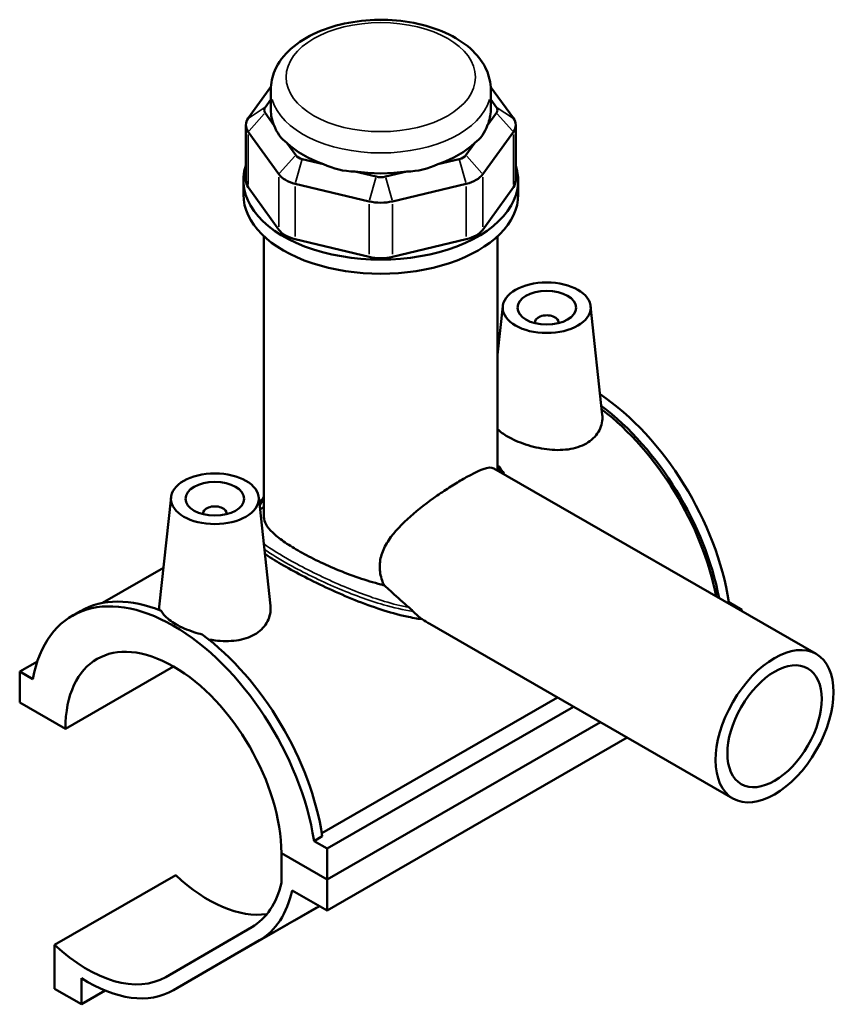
# Model space of a CAD drawing. Header units: inches. Extents: x 0.1 to 45.4, y 0.1 to 44.9.
# Tile 6 of 6: x 39.9 to 45.4, y 38.3 to 44.9. Entities that reach past the tile are written whole.
import ezdxf

# ---------------------------------------------------------------- set-up
doc = ezdxf.new("R2010")
doc.units = ezdxf.units.IN
doc.header["$MEASUREMENT"] = 0
doc.layers.add('Visible (ANSI)', color=7, linetype='Continuous', lineweight=50)
doc.layers.add('Visible Narrow (ANSI)', color=7, linetype='Continuous', lineweight=35)

msp = doc.modelspace()

# ---------------------------------------------------------------- linework, layer by layer
at = {"layer": 'Visible (ANSI)'}
for p, q in [((41.6076, 44.4644), (41.4549, 44.2521)), ((41.607, 44.3075), (41.607, 44.4445)), ((43.2359, 44.2521), (43.0832, 44.4644)), ((43.0839, 44.3075), (43.0839, 44.4445)), ((41.5686, 44.3256), (41.607, 44.3789)), ((43.0839, 44.3789), (43.1222, 44.3256)), ((41.628, 44.2069), (41.5686, 44.2894)), ((43.1222, 44.2894), (43.0629, 44.2069)), ((41.4393, 44.2069), (41.4393, 43.8341)), ((43.2516, 44.2069), (43.2516, 43.8341)), ((41.4549, 44.1617), (41.6602, 43.8762)), ((43.0306, 43.8762), (43.2359, 44.1617)), ((41.7739, 44.004), (41.7146, 44.0865)), ((42.9763, 44.0865), (42.9169, 44.004)), ((41.9616, 43.9442), (41.8183, 43.9784)), ((42.8725, 43.9784), (42.7292, 43.9442)), ((42.314, 43.8601), (42.1708, 43.8943)), ((42.5201, 43.8943), (42.3768, 43.8601)), ((41.4224, 43.7395), (41.4224, 43.8341)), ((41.6602, 43.5035), (41.4549, 43.7889)), ((41.7712, 43.8123), (42.2669, 43.6941)), ((42.4239, 43.6941), (42.9196, 43.8123)), ((43.2359, 43.7889), (43.0306, 43.5035)), ((43.2685, 43.7395), (43.2685, 43.8341)), ((41.5609, 41.5731), (41.5609, 43.4595)), ((43.13, 41.886), (43.13, 43.4595)), ((42.2669, 43.3213), (41.7712, 43.4396)), ((42.9196, 43.4396), (42.4239, 43.3213)), ((43.1651, 42.9905), (43.13, 42.663)), ((43.7545, 42.9905), (43.8328, 42.2603)), ((43.3811, 42.8834), (43.3811, 42.8761)), ((43.5386, 42.8834), (43.5386, 42.8761)), ((43.1042, 41.9008), (45.2695, 40.6539)), ((40.9363, 41.707), (40.8574, 40.9713)), ((41.5257, 41.707), (41.604, 40.9768)), ((41.1523, 41.5926), (41.1523, 41.6)), ((41.3098, 41.5926), (41.3098, 41.6)), ((41.5609, 41.6408), (41.5345, 41.6256)), ((40.8854, 41.2319), (40.4771, 40.9968)), ((40.2738, 40.9105), (40.3295, 40.9426)), ((44.6828, 41.0022), (44.6738, 40.997)), ((44.6828, 41.0022), (44.7708, 40.9515)), ((44.7618, 40.9463), (44.7708, 40.9515)), ((44.7708, 40.9515), (44.7708, 40.9411)), ((42.6741, 40.856), (44.7105, 39.6833)), ((39.9201, 40.5361), (40.0386, 40.6044)), ((40.2272, 40.1512), (40.9538, 40.5697)), ((40.0081, 40.4855), (39.9201, 40.5361)), ((39.9201, 40.5361), (39.9201, 40.3281)), ((41.9493, 39.4502), (43.5323, 40.3618)), ((39.9201, 40.3281), (40.2272, 40.1512)), ((41.9848, 39.3471), (43.6395, 40.3)), ((41.9848, 39.1391), (43.8201, 40.196)), ((41.9848, 39.1391), (43.8201, 40.196)), ((41.9848, 38.9311), (44.0007, 40.092)), ((41.9525, 39.4299), (41.8968, 39.3978)), ((41.9848, 39.3471), (41.8968, 39.3978)), ((41.6776, 39.316), (41.9848, 39.1391)), ((41.9848, 39.1391), (41.6776, 39.316)), ((41.6776, 39.316), (41.6776, 39.1175)), ((41.9848, 39.1391), (41.9848, 39.3471)), ((40.1548, 38.7001), (40.9677, 39.1682)), ((41.9848, 38.9311), (41.9848, 39.1391)), ((41.75, 39.0663), (41.9848, 38.9311)), ((41.7653, 38.8637), (41.9329, 38.961)), ((40.9513, 38.395), (41.7642, 38.8631)), ((41.4792, 38.8197), (40.9012, 38.4843)), ((40.1548, 38.7001), (40.1548, 38.4049)), ((40.9524, 38.3956), (41.5304, 38.731)), ((40.3348, 38.3013), (40.3348, 38.4757)), ((40.1548, 38.4049), (40.3348, 38.3013)), ((40.3348, 38.3013), (40.494, 38.393))]:
    msp.add_line(p, q, dxfattribs=at)
for centre, major_axis, ratio, start_param, end_param in [((41.6444, 44.3075), (-0.082, 0), 0.575862, 5.890486, 6.675884), ((43.0464, 44.3075), (0.082, 0), 0.575862, 5.890486, 6.675884), ((41.6444, 44.2069), (-0.2051, 0), 0.575862, 5.890486, 6.675884), ((42.3454, 44.3075), (-0.7384, 0), 0.575862, 0, 0.238812), ((42.3454, 44.3075), (0.7384, 0), 0.575862, 6.044373, 6.283185), ((43.0464, 44.2069), (0.2051, 0), 0.575862, 5.890486, 6.675884), ((42.3454, 44.9041), (-0.6401, -0.8107), 0.454202, 5.999949, 6.307723), ((42.3454, 44.9041), (-0.6401, 0.8107), 0.454202, 3.117055, 3.424829), ((42.3454, 44.3075), (0.7384, 0), 0.575862, 3.688179, 4.165803), ((42.3454, 44.3075), (0.7384, 0), 0.575862, 5.258975, 5.736599), ((41.8497, 44.022), (-0.082, 0), 0.575862, 0.392699, 1.178097), ((42.8411, 44.022), (0.082, 0), 0.575862, 5.105088, 5.890486), ((42.3454, 43.8341), (-0.923, 0), 0.575862, 6.091532, 9.616431), ((42.3454, 44.9041), (-0.318, -0.9866), 0.675468, 6.181789, 6.489562), ((42.3454, 44.9041), (0.318, -0.9866), 0.675468, 6.076808, 6.384582), ((41.8497, 43.9214), (0.2051, 0), 0.575862, 3.534292, 4.31969), ((42.3454, 44.3075), (0.7384, 0), 0.575862, 4.473577, 4.951201), ((42.3454, 43.9038), (-0.082, 0), 0.575862, 1.178097, 1.963495), ((42.8411, 43.9214), (0.2051, 0), 0.575862, 5.105088, 5.890486), ((41.6444, 43.8341), (-0.2051, 0), 0.575862, 0, 0.392699), ((43.0464, 43.8341), (0.2051, 0), 0.575862, 5.890486, 6.283185), ((42.3454, 43.7395), (-0.923, 0), 0.575862, 0, 3.141593), ((42.3454, 43.8032), (0.2051, 0), 0.575862, 4.31969, 5.105088), ((41.8497, 43.5487), (-0.2051, 0), 0.575862, 0.392699, 1.178097), ((42.8411, 43.5487), (0.2051, 0), 0.575862, 5.105088, 5.890486), ((42.3454, 43.4304), (-0.2051, 0), 0.575862, 1.178097, 1.963495), ((43.4598, 42.8834), (-0.0787, 0), 0.575862, 2.972903, 6.451874), ((43.7384, 41.3364), (-0.6787, 1.1785), 0.578093, 4.118597, 5.416868), ((43.6827, 41.3043), (0.6787, -1.1785), 0.578093, 1.026514, 2.20821), ((43.6827, 41.3043), (-0.6653, 1.1554), 0.578093, 4.172986, 5.344019), ((42.3454, 41.481), (-0.8769, 0), 0.575862, 5.820231, 5.906416), ((42.3454, 41.4978), (-0.8564, 0), 0.575862, 5.870801, 5.966296), ((41.231, 41.6), (-0.0787, 0), 0.575862, 2.972903, 6.451874), ((40.9524, 39.732), (-0.6787, 1.1785), 0.578093, 4.118597, 6.880845), ((41.0082, 39.7641), (-0.6787, 1.1785), 0.578093, 5.643525, 6.283185), ((40.9524, 39.732), (-0.5118, 0.8888), 0.578093, 3.930844, 7.068598), ((41.0082, 39.7641), (0.6787, -1.1785), 0.578093, 0.977004, 2.214324), ((41.1873, 39.8647), (0.5257, -0.9129), 0.578093, 5.20041, 6.055047), ((40.9524, 39.732), (0.5257, -0.9129), 0.578093, 0.001934, 0.556644), ((40.9524, 39.732), (0.5768, -1.0016), 0.578093, 0.001934, 0.567139), ((41.1873, 39.8647), (0.5768, -1.0016), 0.578093, 0, 0.001934), ((40.3745, 39.3966), (0.5257, -0.9129), 0.578093, 5.20041, 6.285119), ((40.3745, 39.3966), (0.5768, -1.0016), 0.578093, 5.451074, 6.285119)]:
    msp.add_ellipse(centre, major_axis=major_axis, ratio=ratio, start_param=start_param, end_param=end_param, dxfattribs=at)
for centre, major_axis, ratio in [((43.4598, 42.98), (-0.2953, 0), 0.575862), ((43.4598, 42.98), (0.1969, 0), 0.575862), ((41.231, 41.6965), (0.2953, 0), 0.575862), ((41.231, 41.6965), (0.1969, 0), 0.575862), ((44.99, 40.1686), (0.2795, 0.4853), 0.578093), ((44.99, 40.1686), (0.2236, 0.3883), 0.578093)]:
    msp.add_ellipse(centre, major_axis=major_axis, ratio=ratio, dxfattribs=at)
for points, knots in [([(43.0839, 44.4445), (43.0839, 44.4908), (43.0733, 44.5368), (43.0332, 44.6256), (43.0021, 44.6676), (42.9197, 44.7478), (42.8657, 44.7843), (42.7414, 44.8458), (42.6702, 44.8701), (42.5202, 44.9031), (42.4415, 44.912), (42.2839, 44.9143), (42.2052, 44.9077), (42.0542, 44.8794), (41.9819, 44.8576), (41.8505, 44.7995), (41.7913, 44.763), (41.6951, 44.6769), (41.6572, 44.6275), (41.6164, 44.5318), (41.607, 44.4882), (41.607, 44.4445)], [0.785398, 0.785398, 0.785398, 0.785398, 1.040225, 1.040225, 1.31996, 1.31996, 1.646599, 1.646599, 1.990549, 1.990549, 2.331714, 2.331714, 2.670691, 2.670691, 3.011318, 3.011318, 3.355304, 3.355304, 3.686145, 3.686145, 3.926991, 3.926991, 3.926991, 3.926991]), ([(43.8328, 42.2603), (43.8334, 42.2547), (43.8338, 42.2491), (43.8343, 42.2111), (43.8255, 42.1763), (43.7881, 42.1144), (43.7595, 42.0876), (43.726, 42.0683)], [4.9784478, 4.9784478, 4.9784478, 4.9784478, 5.0393249, 5.0393249, 5.399959, 5.399959, 5.7605932, 5.7605932, 5.7605932, 5.7605932]), ([(43.726, 42.0683), (43.6925, 42.049), (43.6502, 42.035), (43.5577, 42.022), (43.5076, 42.023), (43.4141, 42.0346), (43.3643, 42.046), (43.2724, 42.0765), (43.2304, 42.0954), (43.1713, 42.1294), (43.1481, 42.1459), (43.1301, 42.1629)], [0, 0, 0, 0, 0.360634, 0.360634, 0.721268, 0.721268, 1.080708, 1.080708, 1.440148, 1.440148, 1.717592, 1.717592, 1.717592, 1.717592]), ([(42.3672, 41.116), (42.3621, 41.1267), (42.3576, 41.1375), (42.3434, 41.1785), (42.338, 41.2093), (42.338, 41.2701), (42.3434, 41.3008), (42.3643, 41.361), (42.3797, 41.3905), (42.4369, 41.4763), (42.4898, 41.5302), (42.598, 41.6254), (42.6613, 41.6738), (42.7553, 41.7392), (42.7864, 41.7599), (42.846, 41.7978), (42.8743, 41.815), (42.9261, 41.8448), (42.9507, 41.8581), (42.9954, 41.8802), (43.0154, 41.889), (43.067, 41.9074), (43.0901, 41.9089), (43.1042, 41.9008)], [-4.890168, -4.890168, -4.890168, -4.890168, -4.786123, -4.786123, -4.502466, -4.502466, -4.218808, -4.218808, -3.935151, -3.935151, -3.367836, -3.367836, -2.809534, -2.809534, -2.530384, -2.530384, -2.251233, -2.251233, -1.972082, -1.972082, -1.692931, -1.692931, -1.137605, -1.137605, -1.137605, -1.137605]), ([(43.13, 41.9232), (43.1343, 41.9182), (43.1384, 41.9131), (43.1533, 41.8943), (43.1634, 41.8801), (43.1742, 41.8633), (43.1756, 41.8611), (43.1769, 41.8589)], [18.9273984, 18.9273984, 18.9273984, 18.9273984, 18.9867145, 18.9867145, 19.1446249, 19.1446249, 19.1681437, 19.1681437, 19.1681437, 19.1681437]), ([(42.3672, 41.116), (42.3599, 41.1177), (42.3527, 41.1195), (42.2972, 41.1335), (42.2471, 41.1485), (42.1469, 41.1827), (42.0968, 41.2019), (42.0001, 41.2423), (41.9534, 41.2637), (41.8665, 41.3064), (41.8263, 41.3278), (41.755, 41.3689), (41.7218, 41.3897), (41.6638, 41.4304), (41.639, 41.4503), (41.5995, 41.4883), (41.5847, 41.5065), (41.5654, 41.5411), (41.5609, 41.5575), (41.5609, 41.5731)], [1.488521, 1.488521, 1.488521, 1.488521, 1.54622, 1.54622, 1.930898, 1.930898, 2.315576, 2.315576, 2.700254, 2.700254, 3.084931, 3.084931, 3.469609, 3.469609, 3.854287, 3.854287, 4.238965, 4.238965, 4.623642, 4.623642, 4.623642, 4.623642]), ([(42.623, 40.8875), (42.5887, 40.8919), (42.554, 40.898), (42.4608, 40.9182), (42.4022, 40.9347), (42.2895, 40.9713), (42.2311, 40.9927), (42.114, 41.0396), (42.0553, 41.0651), (41.9414, 41.1176), (41.8861, 41.1447), (41.7831, 41.1978), (41.7353, 41.2238), (41.6502, 41.2729), (41.6108, 41.297), (41.5732, 41.3221), (41.5698, 41.3243), (41.5665, 41.3266)], [1.118884, 1.118884, 1.118884, 1.118884, 1.39522, 1.39522, 1.860293, 1.860293, 2.319114, 2.319114, 2.777936, 2.777936, 3.236757, 3.236757, 3.695578, 3.695578, 4.154399, 4.154399, 4.200147, 4.200147, 4.200147, 4.200147]), ([(42.5353, 40.966), (42.4967, 40.9988), (42.4585, 41.033), (42.4028, 41.0836), (42.385, 41.0998), (42.3672, 41.116)], [5.2412803, 5.2412803, 5.2412803, 5.2412803, 5.6287414, 5.6287414, 5.8112044, 5.8112044, 5.8112044, 5.8112044]), ([(40.8583, 40.9486), (40.8575, 40.9529), (40.8571, 40.9571), (40.8569, 40.9646), (40.8571, 40.9679), (40.8575, 40.9713)], [4.9694704, 4.9694704, 4.9694704, 4.9694704, 5.0393249, 5.0393249, 5.0956027, 5.0956027, 5.0956027, 5.0956027]), ([(40.8703, 40.9438), (40.875, 40.9349), (40.8812, 40.926), (40.908, 40.8948), (40.9367, 40.8729), (41.003, 40.8348), (41.0448, 40.816), (41.1085, 40.7951), (41.1271, 40.7897), (41.146, 40.7851)], [3.7928827, 3.7928827, 3.7928827, 3.7928827, 3.9341794, 3.9341794, 4.2912083, 4.2912083, 4.6482372, 4.6482372, 4.7895339, 4.7895339, 4.7895339, 4.7895339]), ([(41.604, 40.9768), (41.6046, 40.9712), (41.605, 40.9656), (41.6055, 40.9276), (41.5967, 40.8928), (41.5593, 40.8309), (41.5307, 40.8041), (41.4972, 40.7848)], [7.8587354, 7.8587354, 7.8587354, 7.8587354, 7.9196215, 7.9196215, 8.2802556, 8.2802556, 8.6408897, 8.6408897, 8.6408897, 8.6408897]), ([(42.5629, 40.9398), (42.5599, 40.943), (42.5564, 40.9465), (42.549, 40.9536), (42.545, 40.9575), (42.539, 40.9628), (42.5372, 40.9644), (42.5353, 40.966)], [-0.1023653, -0.1023653, -0.1023653, -0.1023653, -0.0613837, -0.0613837, -0.0186415, -0.0186415, 0, 0, 0, 0]), ([(41.4972, 40.7848), (41.4637, 40.7656), (41.4214, 40.7515), (41.3289, 40.7385), (41.2788, 40.7395), (41.2178, 40.7471), (41.2034, 40.7493), (41.1888, 40.7521)], [2.8802966, 2.8802966, 2.8802966, 2.8802966, 3.2409307, 3.2409307, 3.6015648, 3.6015648, 3.7104894, 3.7104894, 3.7104894, 3.7104894])]:
    msp.add_open_spline(points, degree=3, knots=knots, dxfattribs=at)
for points in [[(42.623, 40.8875), (42.6017, 40.9027), (42.5813, 40.9202), (42.5629, 40.9398)], [(42.6741, 40.856), (42.6569, 40.8659), (42.6399, 40.8764), (42.623, 40.8875)]]:
    msp.add_open_spline(points, degree=3, dxfattribs=at)
at = {"layer": 'Visible Narrow (ANSI)'}
for p, q in [((41.5629, 44.3219), (41.4606, 44.2557)), ((43.1279, 44.3219), (43.2303, 44.2557)), ((41.5629, 44.283), (41.4606, 44.1681)), ((43.1279, 44.283), (43.2303, 44.1681)), ((41.4549, 43.8076), (41.4549, 44.143)), ((43.2359, 44.143), (43.2359, 43.8076)), ((41.7683, 43.9976), (41.6659, 43.8826)), ((42.9226, 43.9976), (43.0249, 43.8826)), ((41.816, 43.9701), (41.7736, 43.8206)), ((42.8749, 43.9701), (42.9173, 43.8206)), ((41.6602, 43.8576), (41.6602, 43.5221)), ((42.3117, 43.8518), (42.2693, 43.7024)), ((42.3792, 43.8518), (42.4216, 43.7024)), ((43.0306, 43.5221), (43.0306, 43.8576)), ((41.7712, 43.4582), (41.7712, 43.7937)), ((42.9196, 43.7937), (42.9196, 43.4582)), ((42.2669, 43.6754), (42.2669, 43.34)), ((42.4239, 43.34), (42.4239, 43.6754)), ((41.5504, 38.7426), (41.9113, 38.9504)), ((40.9931, 38.419), (41.7246, 38.8403))]:
    msp.add_line(p, q, dxfattribs=at)
msp.add_ellipse((42.3454, 44.5284), major_axis=(0.6359, 0), ratio=0.575862, dxfattribs=at)
msp.add_ellipse((42.3454, 44.4445), major_axis=(-0.7384, 0), ratio=0.575862, start_param=0.15708, end_param=2.984513, dxfattribs=at)
for points, knots in [([(43.13, 41.9089), (43.1341, 41.9037), (43.1381, 41.8985), (43.1476, 41.8855), (43.153, 41.8777), (43.1581, 41.8698)], [18.9925671, 18.9925671, 18.9925671, 18.9925671, 19.053721, 19.053721, 19.1418843, 19.1418843, 19.1418843, 19.1418843]), ([(42.5353, 40.966), (42.4811, 40.9764), (42.4261, 40.9905), (42.2672, 41.0384), (42.1624, 41.0788), (41.9481, 41.1724), (41.8394, 41.2266), (41.6722, 41.3194), (41.6084, 41.3588), (41.5593, 41.3941)], [8.714294, 8.714294, 8.714294, 8.714294, 9.155108, 9.155108, 9.981826, 9.981826, 10.903043, 10.903043, 11.642526, 11.642526, 11.642526, 11.642526]), ([(41.5633, 41.3565), (41.6096, 41.3241), (41.6668, 41.2891), (41.826, 41.201), (41.9358, 41.1471), (42.1529, 41.0546), (42.2592, 41.0149), (42.4311, 40.9653), (42.4975, 40.9498), (42.5629, 40.9398)], [-11.549117, -11.549117, -11.549117, -11.549117, -10.903043, -10.903043, -9.981826, -9.981826, -9.155108, -9.155108, -8.630359, -8.630359, -8.630359, -8.630359])]:
    msp.add_open_spline(points, degree=3, knots=knots, dxfattribs=at)

doc.saveas('drawing.dxf')
